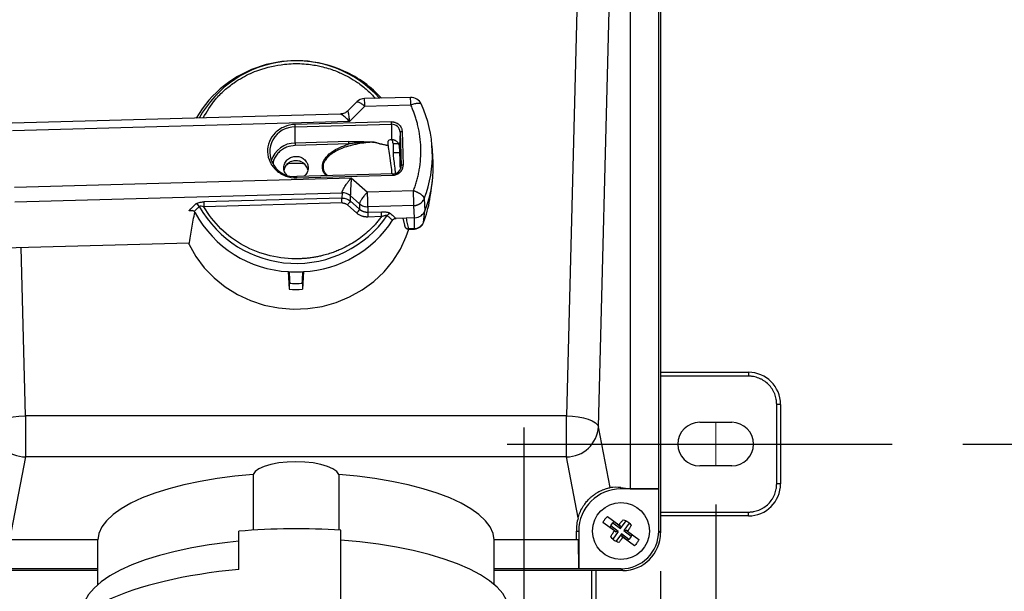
# Model space of a CAD drawing. Header units: inches. Extents: x 1.5 to 64.5, y 1.5 to 49.5.
# Tile 13 of 20: x 13.8 to 21.5, y 30.8 to 35.3. Entities that reach past the tile are written whole.
import ezdxf

# ---------------------------------------------------------------- set-up
doc = ezdxf.new("R2010")
doc.units = ezdxf.units.IN
doc.header["$LTSCALE"] = 6
doc.header["$MEASUREMENT"] = 0
doc.linetypes.add('CENTERX2', pattern=[0.8, 0.5, -0.1, 0.1, -0.1])
doc.layers.add('CENTER', color=40, linetype='CENTERX2')
doc.layers.add('DIMENSIONS', color=140, linetype='Continuous', lineweight=25)
doc.styles.add('SLDTEXTSTYLE0', font='TXT', dxfattribs={"width": 0.7})
doc.dimstyles.new('SLDDIMSTYLE0', dxfattribs={"dimtxt": 0.509766, "dimasz": 0.78, "dimexe": 0, "dimexo": 0.0625, "dimgap": 0.127441, "dimtad": 0, "dimtih": 1, "dimtoh": 1, "dimrnd": 1e-09, "dimzin": 12, "dimdsep": 46, "dimtxsty": 'SLDTEXTSTYLE0', "dimsah": 1, "dimcen": 0.09, "dimadec": 0, "dimazin": 3, "dimtfac": 1, "dimtofl": 0, "dimtmove": 0, "dimatfit": 3, "dimfxl": 0, "dimfrac": 2, "dimtolj": 1, "dimtzin": 12, "dimarcsym": 0})

# ---------------------------------------------------------------- blocks, each defined once
blk = doc.blocks.new('_D_2')
at = {"layer": 'DIMENSIONS'}
for p, q in [((11.4729, 31.5091), (11.4729, 30.6641)), ((19.2129, 31.5091), (19.2129, 21.6316)), ((11.4729, 30.3041), (11.4729, 29.6533)), ((11.4729, 29.2933), (11.4729, 21.6316)), ((11.4729, 22.3816), (13.9112, 22.3816)), ((14.6019, 22.3816), (14.4307, 22.3816)), ((14.4307, 22.3816), (14.4307, 21.5714)), ((16.5408, 22.3816), (16.712, 22.3816)), ((16.712, 22.3816), (16.712, 21.5714)), ((19.2129, 22.3816), (17.2315, 22.3816)), ((14.4307, 21.5714), (14.6019, 21.5714)), ((16.712, 21.5714), (16.5408, 21.5714))]:
    blk.add_line(p, q, dxfattribs=at)
for points in [[(11.4729, 22.3816), (12.2529, 22.2616), (12.2529, 22.5016)], [(19.2129, 22.3816), (18.4329, 22.5016), (18.4329, 22.2616)]]:
    blk.add_solid(points, dxfattribs=at)
at = {"layer": 'DIMENSIONS', "char_height": 0.5, "attachment_point": 1, "style": 'SLDTEXTSTYLE0'}
for s, insert in [('7.74', (14.8139, 23.1402)), ('196.6', (14.6019, 22.2159))]:
    blk.add_mtext(s, dxfattribs=dict(at, insert=insert))
blk = doc.blocks.new('_D_6')
at = {"layer": 'DIMENSIONS'}
for p, q in [((21.1379, 41.7291), (23.7834, 41.7291)), ((23.0334, 41.7291), (23.0334, 37.9732)), ((22.064, 37.0489), (21.8928, 37.0489)), ((21.8928, 37.0489), (21.8928, 36.2387)), ((24.0029, 37.0489), (24.1741, 37.0489)), ((24.1741, 37.0489), (24.1741, 36.2387)), ((21.8928, 36.2387), (22.064, 36.2387)), ((24.1741, 36.2387), (24.0029, 36.2387)), ((23.0334, 31.9791), (23.0334, 36.1246)), ((21.1379, 31.9791), (23.7834, 31.9791))]:
    blk.add_line(p, q, dxfattribs=at)
for points in [[(23.0334, 41.7291), (22.9134, 40.9491), (23.1534, 40.9491)], [(23.0334, 31.9791), (23.1534, 32.7591), (22.9134, 32.7591)]]:
    blk.add_solid(points, dxfattribs=at)
at = {"layer": 'DIMENSIONS', "char_height": 0.5, "attachment_point": 1, "style": 'SLDTEXTSTYLE0'}
for s, insert in [('9.75', (22.276, 37.8075)), ('247.7', (22.064, 36.8832))]:
    blk.add_mtext(s, dxfattribs=dict(at, insert=insert))
blk = doc.blocks.new('_D_8')
at = {"layer": 'DIMENSIONS'}
for p, q in [((11.9029, 30.9874), (11.9029, 30.6641)), ((18.7829, 30.9874), (18.7829, 23.8675)), ((11.9029, 30.3041), (11.9029, 29.9081)), ((11.9029, 29.5481), (11.9029, 23.8675)), ((11.9029, 24.6175), (13.9112, 24.6175)), ((14.6019, 24.6175), (14.4307, 24.6175)), ((14.4307, 24.6175), (14.4307, 23.8073)), ((16.5408, 24.6175), (16.712, 24.6175)), ((16.712, 24.6175), (16.712, 23.8073)), ((18.7829, 24.6175), (17.2315, 24.6175)), ((14.4307, 23.8073), (14.6019, 23.8073)), ((16.712, 23.8073), (16.5408, 23.8073))]:
    blk.add_line(p, q, dxfattribs=at)
for points in [[(11.9029, 24.6175), (12.6829, 24.4975), (12.6829, 24.7375)], [(18.7829, 24.6175), (18.0029, 24.7375), (18.0029, 24.4975)]]:
    blk.add_solid(points, dxfattribs=at)
at = {"layer": 'DIMENSIONS', "char_height": 0.5, "attachment_point": 1, "style": 'SLDTEXTSTYLE0'}
for s, insert in [('6.88', (14.8139, 25.3762)), ('174.8', (14.6019, 24.4519))]:
    blk.add_mtext(s, dxfattribs=dict(at, insert=insert))

msp = doc.modelspace()

# ---------------------------------------------------------------- linework, layer by layer
for p, q in [((18.7829, 42.4209), (18.7829, 31.2874)), ((18.3018, 42.1251), (18.0492, 32.1996)), ((18.7689, 31.63), (18.7689, 42.0783)), ((18.2986, 32.1141), (18.545, 41.7947)), ((18.545, 41.7947), (18.545, 31.6307)), ((15.942, 34.9671), (15.942, 34.9671)), ((15.942, 34.9671), (15.942, 34.9671)), ((16.8341, 34.6837), (16.476, 34.6738)), ((16.4149, 34.6476), (16.3452, 34.5781)), ((16.4785, 34.6147), (16.3592, 34.4959)), ((16.4785, 34.6147), (16.8366, 34.6245)), ((16.9173, 34.6305), (16.9193, 34.6278)), ((16.287, 34.5531), (13.7314, 34.4827)), ((16.3592, 34.4959), (13.7339, 34.4235)), ((16.6852, 34.4932), (15.9355, 34.4725)), ((15.9359, 34.4534), (16.6856, 34.474)), ((15.9361, 34.3277), (15.9359, 34.4534)), ((16.6856, 34.474), (16.6858, 34.3537)), ((16.7539, 34.4135), (16.7484, 34.3052)), ((16.7539, 34.4135), (16.7621, 34.1505)), ((16.7689, 34.419), (16.7771, 34.156)), ((16.3537, 34.3393), (15.9361, 34.3277)), ((16.3541, 34.3201), (15.9366, 34.3086)), ((16.7, 34.3234), (16.6981, 34.2528)), ((16.7, 34.3234), (16.7412, 34.3234)), ((17.0085, 34.2271), (17.0024, 34.3065)), ((16.6981, 34.2528), (16.7514, 34.2528)), ((16.7616, 34.1409), (16.7621, 34.1505)), ((16.6977, 34.0872), (15.9481, 34.0665)), ((15.9485, 34.0566), (16.6982, 34.0773)), ((16.7551, 34.141), (16.7554, 34.1229)), ((13.7476, 33.9843), (16.3729, 34.0567)), ((16.3729, 34.0567), (16.4994, 33.9446)), ((17.0025, 34.0103), (17.0043, 34.0242)), ((13.7503, 33.8698), (16.3011, 33.9401)), ((16.3011, 33.9401), (16.2999, 33.8986)), ((16.3654, 33.9171), (16.3643, 33.8756)), ((16.4377, 33.8532), (16.3654, 33.9171)), ((16.8575, 33.9545), (16.4994, 33.9446)), ((16.9862, 33.8923), (16.9902, 33.9232)), ((16.2999, 33.8986), (15.2243, 33.869)), ((16.3008, 33.8605), (15.2252, 33.8308)), ((16.4159, 33.7811), (16.3437, 33.8451)), ((16.3643, 33.8756), (16.4365, 33.8116)), ((16.4377, 33.8532), (16.4365, 33.8116)), ((16.8601, 33.84), (16.502, 33.8302)), ((16.865, 33.744), (16.8601, 33.84)), ((16.9421, 33.8959), (16.9469, 33.7994)), ((16.9853, 33.8857), (16.9862, 33.8923)), ((15.1342, 33.8005), (15.1084, 33.7998)), ((16.502, 33.8302), (16.5009, 33.7886)), ((16.5009, 33.7886), (16.608, 33.7916)), ((16.9355, 33.7082), (16.9469, 33.7994)), ((16.6089, 33.7534), (16.5018, 33.7505)), ((16.7997, 33.7422), (16.7219, 33.74)), ((16.7751, 33.7415), (16.7901, 33.6765)), ((16.865, 33.744), (16.7997, 33.7422)), ((16.8646, 33.6602), (16.865, 33.744)), ((16.7885, 33.6816), (16.7894, 33.6792)), ((16.8163, 33.6554), (16.8645, 33.6567)), ((16.8646, 33.6602), (16.8188, 33.6589)), ((13.6655, 33.5091), (15.1109, 33.549)), ((13.8347, 32.1996), (13.8013, 33.5129)), ((15.8902, 33.1868), (15.8841, 33.3244)), ((15.9999, 33.3244), (15.9938, 33.1868)), ((15.8902, 33.1868), (15.8902, 33.2339)), ((15.9938, 33.2339), (15.9938, 33.1868)), ((18.7829, 32.5391), (19.4679, 32.5391)), ((19.4679, 32.5391), (19.4679, 32.5091)), ((19.4679, 32.5091), (18.7829, 32.5091)), ((19.6879, 31.6691), (19.6879, 32.2891)), ((19.7179, 32.2891), (19.6879, 32.2891)), ((19.7179, 32.2891), (19.7179, 31.6691)), ((13.8347, 32.1996), (13.8347, 31.8792)), ((18.0492, 32.1996), (13.8347, 32.1996)), ((18.0492, 31.8792), (18.0492, 32.1996)), ((19.0879, 32.1491), (19.3379, 32.1491)), ((18.3898, 31.6396), (18.2986, 32.1141)), ((13.8347, 31.8792), (13.7105, 31.2327)), ((18.0492, 31.8792), (13.8347, 31.8792)), ((18.1405, 31.4043), (18.0492, 31.8792)), ((19.3379, 31.8091), (19.0879, 31.8091)), ((15.6081, 31.7416), (15.6081, 31.308)), ((16.2759, 31.7416), (16.2759, 31.308)), ((18.4746, 31.6395), (18.545, 31.6307)), ((18.4746, 31.63), (18.4746, 31.6395)), ((18.7689, 31.63), (18.4746, 31.63)), ((18.545, 31.6307), (18.7689, 31.63)), ((18.7689, 31.3015), (18.7689, 31.63)), ((19.7179, 31.6691), (19.6879, 31.6691)), ((18.37, 31.4153), (18.4585, 31.3501)), ((18.7829, 31.4491), (19.4679, 31.4491)), ((19.4679, 31.4191), (18.7829, 31.4191)), ((19.4679, 31.4191), (19.4679, 31.4491)), ((16.292, 30.7485), (16.292, 31.307)), ((18.4229, 31.3018), (18.3344, 31.367)), ((18.4353, 31.295), (18.3891, 31.329)), ((18.4536, 31.2978), (18.3943, 31.3415)), ((18.4121, 31.3657), (18.4714, 31.3219)), ((18.4225, 31.3743), (18.4686, 31.3403)), ((18.4698, 31.3418), (18.4585, 31.3501)), ((18.4686, 31.3403), (18.4698, 31.3418)), ((18.4714, 31.3219), (18.4686, 31.3403)), ((18.4714, 31.3219), (18.5152, 31.3813)), ((18.5393, 31.3635), (18.4956, 31.3041)), ((18.4956, 31.3041), (18.5139, 31.3069)), ((18.515, 31.3084), (18.5139, 31.3069)), ((18.5139, 31.3069), (18.5601, 31.2728)), ((18.5263, 31.3001), (18.515, 31.3084)), ((14.3966, 31.2326), (13.7165, 31.2326)), ((14.3965, 31.2326), (14.3965, 30.8824)), ((15.497, 31.0007), (15.497, 31.3)), ((18.129, 31.2326), (17.4874, 31.2326)), ((17.4875, 30.8824), (17.4875, 31.2326)), ((18.129, 31.2326), (18.1273, 31.3009)), ((18.1273, 31.3009), (18.1455, 31.3009)), ((18.1448, 31.2326), (18.129, 31.2326)), ((18.1455, 31.0066), (18.1448, 31.2326)), ((18.1455, 31.3009), (18.1455, 31.0066)), ((18.4536, 31.2978), (18.4099, 31.2384)), ((18.4342, 31.2935), (18.4229, 31.3018)), ((18.4778, 31.28), (18.434, 31.2206)), ((18.4353, 31.295), (18.4342, 31.2935)), ((18.4536, 31.2978), (18.4353, 31.295)), ((18.4778, 31.28), (18.4805, 31.2616)), ((18.5371, 31.2362), (18.4778, 31.28)), ((18.4805, 31.2616), (18.4794, 31.2601)), ((18.4794, 31.2601), (18.4907, 31.2518)), ((18.5267, 31.2276), (18.4805, 31.2616)), ((18.5792, 31.1866), (18.4907, 31.2518)), ((18.4956, 31.3041), (18.5549, 31.2604)), ((18.5263, 31.3001), (18.6148, 31.2349)), ((18.7829, 31.2874), (18.7689, 31.3015)), ((14.3965, 31.0066), (12.5404, 31.0066)), ((18.1455, 31.0066), (17.4875, 31.0066)), ((18.4741, 31.0066), (18.1455, 31.0066)), ((18.4881, 30.9926), (18.4741, 31.0066)), ((14.3965, 30.9926), (12.1978, 30.9926)), ((18.4881, 30.9926), (17.4875, 30.9926)), ((18.2479, 30.2291), (18.2479, 30.9926)), ((18.2779, 30.9926), (18.2779, 30.2291))]:
    msp.add_line(p, q)
at = {"color": 7, "linetype": 'CENTERX2', "lineweight": 18}
msp.add_line((19.2129, 31.8091), (19.2129, 32.1491), dxfattribs=at)
at = {"flags": 128}
for points in [[(16.7539, 34.4135), (16.7542, 34.4145), (16.7551, 34.4155), (16.7565, 34.4164), (16.7584, 34.4172), (16.7606, 34.4179), (16.7632, 34.4184), (16.766, 34.4188), (16.7689, 34.419)], [(16.7771, 34.156), (16.7742, 34.1558), (16.7714, 34.1554), (16.7689, 34.1549), (16.7666, 34.1542), (16.7647, 34.1534), (16.7633, 34.1525), (16.7624, 34.1515), (16.7621, 34.1505)], [(15.948, 34.0657), (15.948, 34.0664), (15.9481, 34.0665)], [(15.1087, 33.5366), (15.1621, 33.4421), (15.2276, 33.3545), (15.3042, 33.2753), (15.3906, 33.2056), (15.4856, 33.1466), (15.5876, 33.0991), (15.6951, 33.0638), (15.8065, 33.0414), (15.9199, 33.0322), (16.0337, 33.0363), (16.1461, 33.0536), (16.2553, 33.0839), (16.3597, 33.1268), (16.4576, 33.1814), (16.5475, 33.2471), (16.628, 33.3228), (16.6979, 33.4073), (16.7561, 33.4993), (16.8017, 33.5973), (16.8216, 33.6551)], [(16.8645, 33.6567), (16.8646, 33.6572), (16.8646, 33.6602)], [(13.5854, 32.1141), (13.5926, 32.1299), (13.6081, 32.1451), (13.6314, 32.1593), (13.6615, 32.1719), (13.6976, 32.1825), (13.7384, 32.1909), (13.7824, 32.1966), (13.8282, 32.1995)], [(18.0492, 32.1996), (18.096, 32.1971), (18.1411, 32.1916), (18.1829, 32.1834), (18.2201, 32.1727), (18.2512, 32.16), (18.2751, 32.1456), (18.2911, 32.1302), (18.2986, 32.1141)], [(16.2759, 31.7416), (16.2598, 31.7645), (16.2303, 31.7859), (16.1887, 31.8048), (16.1367, 31.8204), (16.0766, 31.832), (16.0107, 31.8391), (15.942, 31.8416), (15.8732, 31.8391), (15.8074, 31.832), (15.7472, 31.8204), (15.6952, 31.8048), (15.6536, 31.7859), (15.6242, 31.7645), (15.6081, 31.7416)], [(15.6081, 31.7416), (15.4654, 31.7283), (15.3272, 31.7104), (15.1945, 31.6881), (15.0687, 31.6616), (14.9509, 31.631), (14.8421, 31.5968), (14.7434, 31.5592), (14.6557, 31.5185), (14.5797, 31.4751), (14.5162, 31.4295), (14.4657, 31.3819), (14.4288, 31.333), (14.4057, 31.283), (14.3966, 31.2326)], [(17.4874, 31.2326), (17.4783, 31.283), (17.4552, 31.333), (17.4182, 31.3819), (17.3678, 31.4295), (17.3043, 31.4751), (17.2283, 31.5185), (17.1406, 31.5592), (17.0419, 31.5968), (16.9331, 31.631), (16.8153, 31.6616), (16.6895, 31.6881), (16.5568, 31.7104), (16.4185, 31.7283), (16.2759, 31.7416)], [(17.6034, 30.6739), (17.6002, 30.709), (17.5836, 30.7613), (17.553, 30.8128), (17.5085, 30.8632), (17.4506, 30.912), (17.3797, 30.9587), (17.2966, 31.0029), (17.2018, 31.0444), (17.0962, 31.0826), (16.9807, 31.1174), (16.8563, 31.1483), (16.7241, 31.1752), (16.5852, 31.1978), (16.4407, 31.2159), (16.292, 31.2294)], [(15.497, 31.2214), (15.4082, 31.212), (15.2663, 31.193), (15.1301, 31.1697), (15.0007, 31.1421), (14.8792, 31.1107), (14.7667, 31.0755), (14.6641, 31.037), (14.5722, 30.9955), (14.4918, 30.9512), (14.4236, 30.9046), (14.3682, 30.856), (14.3261, 30.806), (14.2975, 30.7548), (14.2827, 30.7029), (14.2806, 30.6739)]]:
    msp.add_lwpolyline(points, dxfattribs=at)
msp.add_circle((18.4746, 31.3009), 0.2224)
for centre, radius, start, end in [((15.9422, 34.0701), 0.8995, 65.1669, 149.82732), ((15.944, 34.1054), 0.864, 41.41905, 151.1151), ((15.9663, 34.094), 0.8677, 42.25224, 65.94514), ((16.8366, 34.5937), 0.09, 24.3617, 91.57921), ((15.923, 34.6159), 0.9136, 0.54204, 4.25751), ((16.4785, 34.5839), 0.09, 91.57921, 134.83375), ((15.1333, 34.5879), 1.3454, 1.13838, 3.66116), ((16.0611, 34.2347), 0.9439, 338.96358, 24.613), ((15.9323, 34.2592), 0.1942, 88.92573, 274.65086), ((15.0266, 34.442), 0.9094, 0.7145, 1.91995), ((15.7763, 34.4627), 0.9094, 0.7145, 1.91995), ((16.6893, 34.4094), 0.0647, 3.65014, 93.25992), ((15.9369, 34.1307), 0.1971, 90.24051, 162.35407), ((16.8455, 34.3391), 0.9094, 180.7145, 181.91995), ((16.6876, 34.2895), 0.0644, 86.80841, 87.05496), ((16.024, 34.1431), 0.6996, 14.93644, 17.52971), ((15.942, 33.8131), 0.3559, 78.25274, 101.77013), ((16.6979, 34.1505), 0.0642, 269.81448, 359.98453), ((16.5473, 34.0759), 0.1508, 0.52436, 4.27518), ((15.7255, 34.0522), 0.223, 1.13164, 3.66791), ((16.0581, 34.146), 0.954, 338.69573, 355.13783), ((10.9957, 33.7605), 5.5068, 0.7245, 1.91598), ((11.3538, 33.7704), 5.5068, 0.7245, 1.91598), ((16.0535, 34.0518), 0.9465, 338.71195, 349.89377), ((15.9279, 34.2008), 0.8774, 208.40088, 267.13842), ((15.943, 34.2515), 0.8626, 209.02092, 325.39724), ((15.9538, 34.2065), 0.8833, 272.99084, 327.00509), ((16.8638, 33.7378), 0.0776, 270.66069, 337.58026), ((15.942, 34.2536), 0.931, 266.43344, 273.56656), ((15.942, 34.1303), 0.8979, 266.69168, 273.30832), ((15.942, 34.1365), 0.9511, 266.87703, 273.12297), ((19.4679, 32.2891), 0.25, 0, 90), ((19.0879, 31.9791), 0.17, 90, 270), ((19.3379, 31.9791), 0.17, 270, 90), ((13.8344, 32.1287), 0.2495, 183.34722, 270.07494), ((18.0495, 32.1287), 0.2495, 269.92506, 356.65278), ((18.4746, 31.3009), 0.3291, 90, 180), ((19.4679, 31.6691), 0.25, 270, 0), ((15.9424, 25.879), 5.4393, 86.31461, 94.69695)]:
    msp.add_arc(centre, radius, start, end)
for centre, major_axis, ratio, start_param, end_param in [((15.9293, 39.129), (-0.0246, 17.8279), 0.04216, 4.438538, 4.440513), ((15.4404, 42.8386), (-1.0024, 19.6756), 0.002111, 2.075412, 2.080673), ((16.4436, 42.8386), (1.0024, 19.6756), 0.002111, 4.202512, 4.207773), ((18.4317, 31.3009), (0.3439, 0), 0.992182, 1.44567, 1.692918), ((18.4746, 31.3093), (0, 0.3475), 0.999713, 1.293788, 1.594775), ((18.4737, 31.3018), (-0.2089, 0.2089), 0.998783, 2.356803, 3.926382), ((18.4878, 31.2878), (-0.2089, 0.2089), 0.998783, 2.356803, 3.926382), ((15.942, 30.3279), (1.8839, 0), 0.367529, 1.809281, 3.141593)]:
    msp.add_ellipse(centre, major_axis=major_axis, ratio=ratio, start_param=start_param, end_param=end_param)
for points, knots in [([(15.2193, 34.5237), (15.2481, 34.5733), (15.2938, 34.6516), (15.3821, 34.7388), (15.454, 34.7957), (15.523, 34.839), (15.5874, 34.8716), (15.6935, 34.9155), (15.7845, 34.9311), (15.8526, 34.9427)], [0, 0, 0, 0, 0.222091, 0.351055, 0.472949, 0.570829, 0.65852, 0.744422, 1, 1, 1, 1]), ([(15.8526, 34.9427), (15.8752, 34.9445), (15.9203, 34.9482), (15.9883, 34.947), (16.0506, 34.9412), (16.1046, 34.9323), (16.1554, 34.9211), (16.2056, 34.9066), (16.2447, 34.8925), (16.2653, 34.8842), (16.27, 34.8822), (16.2709, 34.8818), (16.2713, 34.8816), (16.2715, 34.8815), (16.2716, 34.8815), (16.2717, 34.8815), (16.2717, 34.8815), (16.2717, 34.8815), (16.2719, 34.8814), (16.2732, 34.8808), (16.2797, 34.8781), (16.3082, 34.8657), (16.3576, 34.8409), (16.4274, 34.7973), (16.4977, 34.7439), (16.5396, 34.6981), (16.5597, 34.6761)], [0, 0, 0, 0, 0.085517, 0.171072, 0.256627, 0.321798, 0.378187, 0.45378, 0.519913, 0.536449, 0.538516, 0.53955, 0.540066, 0.540325, 0.540454, 0.540519, 0.540527, 0.540531, 0.540533, 0.541246, 0.545946, 0.567577, 0.659727, 0.75738, 0.883979, 1, 1, 1, 1]), ([(16.4161, 34.6465), (16.4167, 34.6476), (16.4187, 34.6514), (16.432, 34.6476), (16.4531, 34.6358), (16.47, 34.6217), (16.4785, 34.6147)], [0, 0, 0, 0, 0.126307, 0.417538, 0.708769, 1, 1, 1, 1]), ([(16.8366, 34.6245), (16.8472, 34.6284), (16.8685, 34.636), (16.892, 34.6395), (16.9056, 34.6389), (16.9146, 34.6364), (16.9163, 34.6327), (16.9173, 34.6305)], [0, 0, 0, 0, 0.2698906, 0.5397811, 0.6954506, 0.8213799, 1, 1, 1, 1]), ([(16.8575, 33.9545), (16.8597, 33.9605), (16.8642, 33.9723), (16.8704, 33.9903), (16.8763, 34.0084), (16.8817, 34.0266), (16.8867, 34.0448), (16.8913, 34.0632), (16.8956, 34.0817), (16.8994, 34.1003), (16.9069, 34.1411), (16.9145, 34.2048), (16.9162, 34.2914), (16.9091, 34.3778), (16.8966, 34.4459), (16.8837, 34.496), (16.8739, 34.5288), (16.8628, 34.5611), (16.8505, 34.5931), (16.8412, 34.614), (16.8366, 34.6245)], [0, 0, 0, 0, 0.027586, 0.055132, 0.08265, 0.110151, 0.137648, 0.165153, 0.192676, 0.22023, 0.247827, 0.373887, 0.500005, 0.626065, 0.752182, 0.801805, 0.85133, 0.900825, 0.950358, 1, 1, 1, 1]), ([(16.3457, 34.5785), (16.3376, 34.5718), (16.3204, 34.5576), (16.2979, 34.5546), (16.2861, 34.5529)], [0, 0, 0, 0, 0.472217, 1, 1, 1, 1]), ([(16.3592, 34.4959), (16.3498, 34.5056), (16.3307, 34.5251), (16.3088, 34.543), (16.2953, 34.5509), (16.2892, 34.5534), (16.2873, 34.5529), (16.287, 34.5528)], [0, 0, 0, 0, 0.327459, 0.661541, 0.821027, 0.965736, 1, 1, 1, 1]), ([(16.3454, 34.578), (16.3456, 34.578), (16.346, 34.578), (16.3473, 34.5729), (16.3493, 34.563), (16.3519, 34.5476), (16.3553, 34.5252), (16.3578, 34.5066), (16.3592, 34.4959)], [0, 0, 0, 0, 0.102058, 0.236861, 0.383349, 0.564449, 0.748912, 1, 1, 1, 1]), ([(15.9355, 34.4725), (15.9065, 34.4717), (15.8777, 34.4655), (15.8249, 34.4432), (15.8008, 34.4271), (15.761, 34.3875), (15.7454, 34.364), (15.7248, 34.3131), (15.7199, 34.2857), (15.7216, 34.2312), (15.7282, 34.2042), (15.7519, 34.1545), (15.769, 34.1319), (15.8112, 34.0945), (15.8362, 34.0798), (15.8904, 34.0604), (15.9195, 34.0558), (15.9485, 34.0566)], [0, 0, 0, 0, 0.125, 0.125, 0.25, 0.25, 0.375, 0.375, 0.5, 0.5, 0.625, 0.625, 0.75, 0.75, 0.875, 0.875, 1, 1, 1, 1]), ([(16.6852, 34.4932), (16.6869, 34.4932), (16.6903, 34.4932), (16.6954, 34.4929), (16.7005, 34.4923), (16.7055, 34.4914), (16.7104, 34.4902), (16.7189, 34.4876), (16.7305, 34.4823), (16.7438, 34.4728), (16.7547, 34.4609), (16.7618, 34.4489), (16.766, 34.438), (16.7682, 34.4286), (16.7687, 34.4222), (16.7689, 34.419)], [0, 0, 0, 0, 0.040258, 0.080214, 0.120026, 0.159855, 0.199859, 0.240198, 0.369973, 0.500056, 0.629819, 0.759914, 0.840081, 0.919681, 1, 1, 1, 1]), ([(15.9366, 34.3086), (15.9133, 34.3056), (15.8776, 34.3011), (15.8352, 34.2782), (15.8061, 34.2549), (15.7835, 34.2263), (15.7666, 34.1974), (15.7644, 34.1769), (15.7634, 34.1683)], [0, 0, 0, 0, 0.279768, 0.430372, 0.5841721, 0.7379721, 0.8885761, 1, 1, 1, 1]), ([(16.1789, 34.0729), (16.1733, 34.0782), (16.1609, 34.09), (16.1514, 34.1141), (16.1466, 34.1402), (16.1495, 34.1667), (16.1638, 34.2036), (16.2027, 34.2478), (16.2704, 34.2907), (16.3251, 34.3099), (16.3541, 34.3201)], [0, 0, 0, 0, 0.062463, 0.138568, 0.21138, 0.284089, 0.360299, 0.538766, 0.755338, 1, 1, 1, 1]), ([(16.5503, 34.3342), (16.5068, 34.3325), (16.4637, 34.3278), (16.3825, 34.3127), (16.3444, 34.3023), (16.2768, 34.277), (16.2473, 34.2621), (16.1998, 34.229), (16.1817, 34.2109), (16.1702, 34.1921)], [0, 0, 0, 0, 0.25, 0.25, 0.5, 0.5, 0.75, 0.75, 1, 1, 1, 1]), ([(16.3537, 34.3393), (16.3727, 34.3398), (16.4107, 34.3399), (16.4531, 34.3389), (16.4812, 34.338), (16.5, 34.3373), (16.5187, 34.3366), (16.5349, 34.3358), (16.543, 34.3353), (16.5476, 34.3349), (16.5498, 34.3347), (16.5507, 34.3344)], [0, 0, 0, 0, 0.1449443, 0.2898886, 0.3261247, 0.3623607, 0.4348329, 0.4710689, 0.489187, 0.498246, 0.507305, 0.507305, 0.507305, 0.507305]), ([(16.5503, 34.3342), (16.5494, 34.3344), (16.5471, 34.3344), (16.5425, 34.3345), (16.5343, 34.3345), (16.5178, 34.3342), (16.4988, 34.3336), (16.4799, 34.3328), (16.4516, 34.3312), (16.4093, 34.3278), (16.3723, 34.323), (16.3541, 34.3201)], [0, 0, 0, 0, 0.009059, 0.018118, 0.0362361, 0.0724721, 0.1449443, 0.1811804, 0.2174164, 0.3623607, 0.507305, 0.507305, 0.507305, 0.507305]), ([(16.6596, 34.3077), (16.6381, 34.3124), (16.6008, 34.3208), (16.5642, 34.3297), (16.5503, 34.3342)], [0, 0, 0, 0, 0.1983857, 0.347175, 0.347175, 0.347175, 0.347175]), ([(16.5507, 34.3344), (16.5648, 34.33), (16.6013, 34.3214), (16.6384, 34.3132), (16.6595, 34.3086)], [0, 0, 0, 0, 0.1487893, 0.3440389, 0.3440389, 0.3440389, 0.3440389]), ([(16.6596, 34.3077), (16.6616, 34.2893), (16.6654, 34.2542), (16.6777, 34.179), (16.6857, 34.12), (16.6874, 34.0923), (16.6878, 34.0863)], [0, 0, 0, 0, 0.364205, 0.697703, 0.934718, 1, 1, 1, 1]), ([(16.6858, 34.3537), (16.6787, 34.3531), (16.6722, 34.3517), (16.6626, 34.3476), (16.6599, 34.3451), (16.6599, 34.3425)], [0, 0, 0, 0, 0.5, 0.5, 1, 1, 1, 1]), ([(16.7412, 34.3234), (16.7404, 34.3248), (16.7387, 34.3276), (16.7358, 34.3315), (16.7319, 34.3359), (16.7269, 34.3405), (16.7205, 34.3449), (16.7136, 34.3486), (16.7063, 34.3513), (16.6988, 34.3531), (16.6937, 34.3536), (16.6911, 34.3538)], [0, 0, 0, 0, 0.081981, 0.163741, 0.245865, 0.372793, 0.500044, 0.626972, 0.754224, 0.877032, 1, 1, 1, 1]), ([(16.7484, 34.3052), (16.7483, 34.3059), (16.7481, 34.3074), (16.7475, 34.3096), (16.7466, 34.3117), (16.7458, 34.313), (16.7454, 34.3137)], [0, 0, 0, 0, 0.243753, 0.491657, 0.743733, 1, 1, 1, 1]), ([(16.7551, 34.141), (16.755, 34.144), (16.7549, 34.1498), (16.7547, 34.1584), (16.7545, 34.167), (16.7542, 34.1755), (16.754, 34.1838), (16.7536, 34.1979), (16.753, 34.2172), (16.7521, 34.2402), (16.7512, 34.261), (16.7503, 34.277), (16.7496, 34.289), (16.749, 34.298), (16.7486, 34.3028), (16.7484, 34.3052)], [0, 0, 0, 0, 0.0406351, 0.0810034, 0.121201, 0.1613252, 0.2014736, 0.241744, 0.3663565, 0.4916411, 0.6180321, 0.7462595, 0.8299601, 0.9143157, 1, 1, 1, 1]), ([(15.8706, 34.0782), (15.8657, 34.0835), (15.8525, 34.0975), (15.8451, 34.1283), (15.8494, 34.1635), (15.8684, 34.1944), (15.8983, 34.2171), (15.9229, 34.2215), (15.9352, 34.2236)], [0, 0, 0, 0, 0.106514, 0.285211, 0.463909, 0.642606, 0.821303, 1, 1, 1, 1]), ([(15.9352, 34.2236), (15.9477, 34.2231), (15.9727, 34.2221), (16.0058, 34.2036), (16.0291, 34.1757), (16.0393, 34.141), (16.0341, 34.1061), (16.0205, 34.0799), (16.0065, 34.0706), (16.0026, 34.068)], [0, 0, 0, 0, 0.1567242, 0.3134485, 0.4701727, 0.6268969, 0.7836212, 0.9403454, 1, 1, 1, 1]), ([(16.6981, 34.2528), (16.6985, 34.2437), (16.6992, 34.2255), (16.7058, 34.1766), (16.7125, 34.1294), (16.7149, 34.099), (16.7156, 34.09)], [0, 0, 0, 0, 0.290021, 0.579843, 0.874894, 1, 1, 1, 1]), ([(17.0086, 34.0652), (17.0095, 34.0857), (17.0113, 34.1263), (17.0113, 34.1835), (17.0091, 34.214), (17.0081, 34.2271)], [0, 0, 0, 0, 0.367421, 0.727267, 1, 1, 1, 1]), ([(15.9352, 34.1894), (15.9229, 34.1873), (15.8982, 34.183), (15.869, 34.1601), (15.8521, 34.1366), (15.8507, 34.1212), (15.8504, 34.1175)], [0, 0, 0, 0, 0.301084, 0.602168, 0.903251, 1, 1, 1, 1]), ([(16.0336, 34.1175), (16.0319, 34.1253), (16.0277, 34.1447), (16.0055, 34.1694), (15.9728, 34.1879), (15.9477, 34.1889), (15.9352, 34.1894)], [0, 0, 0, 0, 0.184794, 0.45653, 0.728265, 1, 1, 1, 1]), ([(16.1867, 34.0731), (16.1774, 34.0842), (16.1633, 34.1011), (16.1556, 34.1288), (16.1548, 34.1504), (16.1595, 34.172), (16.1666, 34.1853), (16.1702, 34.1921)], [0, 0, 0, 0, 0.323332, 0.490684, 0.654635, 0.822208, 1, 1, 1, 1]), ([(16.6982, 34.0773), (16.6993, 34.0773), (16.7104, 34.0778), (16.7268, 34.0819), (16.7423, 34.0906), (16.7506, 34.0971), (16.7587, 34.1048), (16.7658, 34.1139), (16.771, 34.1243), (16.774, 34.1321), (16.776, 34.14), (16.7771, 34.148), (16.7771, 34.1533), (16.7771, 34.156)], [0, 0, 0, 0, 0.026791, 0.260973, 0.38721, 0.450242, 0.514012, 0.658239, 0.730421, 0.799964, 0.866643, 0.933323, 1, 1, 1, 1]), ([(16.3011, 33.9401), (16.3011, 33.9407), (16.3012, 33.9419), (16.3017, 33.944), (16.3022, 33.9464), (16.303, 33.9489), (16.304, 33.9517), (16.3052, 33.9547), (16.3079, 33.9609), (16.3133, 33.9716), (16.3225, 33.9873), (16.3339, 34.0048), (16.3444, 34.0199), (16.3541, 34.0329), (16.3628, 34.0442), (16.3693, 34.0523), (16.3729, 34.0567)], [0, 0, 0, 0, 0.029393, 0.058983, 0.088825, 0.118972, 0.149477, 0.18039, 0.211758, 0.329576, 0.459456, 0.586071, 0.732537, 0.801339, 0.890494, 1, 1, 1, 1]), ([(16.3729, 34.0567), (16.3728, 34.0543), (16.3725, 34.0498), (16.372, 34.0432), (16.3716, 34.0372), (16.3713, 34.0317), (16.371, 34.0268), (16.3705, 34.0193), (16.3699, 34.0092), (16.3691, 33.9962), (16.3684, 33.9837), (16.3675, 33.9686), (16.3667, 33.9524), (16.3661, 33.939), (16.3658, 33.9304), (16.3656, 33.925), (16.3655, 33.9205), (16.3655, 33.9182), (16.3654, 33.9171)], [0, 0, 0, 0, 0.046713, 0.089425, 0.128137, 0.16285, 0.193562, 0.220276, 0.30548, 0.381932, 0.464031, 0.540739, 0.67168, 0.788398, 0.843607, 0.897102, 0.94914, 1, 1, 1, 1]), ([(16.9902, 33.9232), (16.9911, 33.9297), (16.993, 33.9433), (16.9976, 33.9738), (17.001, 33.9995), (17.0024, 34.0103)], [0, 0, 0, 0, 0.339218, 0.723076, 1, 1, 1, 1]), ([(16.4994, 33.9446), (16.4981, 33.9434), (16.4958, 33.9411), (16.4926, 33.9377), (16.4899, 33.9348), (16.4862, 33.9308), (16.4816, 33.9257), (16.4739, 33.9166), (16.4652, 33.9056), (16.4564, 33.8933), (16.4497, 33.8829), (16.445, 33.8745), (16.4417, 33.8677), (16.4395, 33.8621), (16.4381, 33.8571), (16.4378, 33.8545), (16.4377, 33.8532)], [0, 0, 0, 0, 0.03914, 0.073036, 0.101684, 0.12509, 0.19131, 0.250143, 0.383465, 0.499956, 0.603506, 0.699921, 0.776117, 0.84996, 0.925401, 1, 1, 1, 1]), ([(16.9421, 33.8959), (16.9421, 33.8965), (16.9419, 33.8978), (16.9413, 33.8998), (16.9403, 33.9023), (16.9385, 33.9055), (16.9358, 33.909), (16.9325, 33.9127), (16.9268, 33.9182), (16.9179, 33.9251), (16.9046, 33.9336), (16.8927, 33.94), (16.8819, 33.945), (16.8744, 33.9482), (16.8661, 33.9515), (16.8607, 33.9534), (16.8575, 33.9545)], [0, 0, 0, 0, 0.038375, 0.076894, 0.116862, 0.176545, 0.240476, 0.295367, 0.355955, 0.50005, 0.61294, 0.749876, 0.808312, 0.87494, 0.926881, 1, 1, 1, 1]), ([(15.1887, 33.833), (15.1861, 33.839), (15.1781, 33.8483), (15.1672, 33.8523), (15.1625, 33.8528)], [0, 0, 0, 0, 0.571429, 1, 1, 1, 1]), ([(15.2243, 33.869), (15.2243, 33.8665), (15.2245, 33.8559), (15.2249, 33.8391), (15.2252, 33.8308)], [0, 0, 0, 0, 0.428571, 1, 1, 1, 1]), ([(16.3008, 33.8605), (16.3006, 33.8687), (16.3001, 33.8856), (16.3, 33.8962), (16.2999, 33.8986)], [0, 0, 0, 0, 0.571429, 1, 1, 1, 1]), ([(16.3008, 33.8605), (16.3018, 33.8605), (16.3058, 33.8605), (16.3114, 33.86), (16.3181, 33.8587), (16.3243, 33.8568), (16.3311, 33.8539), (16.3378, 33.85), (16.3418, 33.8468), (16.3437, 33.8451)], [0, 0, 0, 0, 0.063897, 0.250111, 0.357749, 0.500046, 0.666788, 0.833423, 1, 1, 1, 1]), ([(16.3643, 33.8756), (16.3642, 33.8732), (16.3603, 33.8641), (16.3498, 33.8512), (16.3437, 33.8451)], [0, 0, 0, 0, 0.428571, 1, 1, 1, 1]), ([(16.4377, 33.8532), (16.4462, 33.8456), (16.4564, 33.8396), (16.4784, 33.8318), (16.4902, 33.8299), (16.502, 33.8302)], [0, 0, 0, 0, 0.5, 0.5, 1, 1, 1, 1]), ([(16.8601, 33.84), (16.8622, 33.8401), (16.8662, 33.8403), (16.8719, 33.8411), (16.8774, 33.8421), (16.8824, 33.8434), (16.8871, 33.8448), (16.8915, 33.8464), (16.8954, 33.848), (16.899, 33.8497), (16.9023, 33.8514), (16.9053, 33.8531), (16.9079, 33.8547), (16.9144, 33.859), (16.9234, 33.8664), (16.9326, 33.8775), (16.9385, 33.8873), (16.9411, 33.8933), (16.9421, 33.8959)], [0, 0, 0, 0, 0.056972, 0.111166, 0.162581, 0.211218, 0.257076, 0.300154, 0.340454, 0.377975, 0.412716, 0.444678, 0.473861, 0.500264, 0.667204, 0.806166, 0.917108, 1, 1, 1, 1]), ([(15.1084, 33.7998), (15.1101, 33.8002), (15.1132, 33.801), (15.1175, 33.8017), (15.1212, 33.8021), (15.1234, 33.8022), (15.1244, 33.8023)], [0, 0, 0, 0, 0.312211, 0.582921, 0.812173, 1, 1, 1, 1]), ([(15.1087, 33.5366), (15.1161, 33.5792), (15.1308, 33.6635), (15.1455, 33.7478), (15.1528, 33.7894)], [0, 0, 0, 0, 0.506424, 1, 1, 1, 1]), ([(15.1244, 33.8023), (15.1291, 33.8024), (15.1336, 33.802), (15.1421, 33.7995), (15.1462, 33.7974), (15.1492, 33.7938)], [0, 0, 0, 0, 0.5, 0.5, 1, 1, 1, 1]), ([(15.1887, 33.833), (15.1822, 33.8266), (15.169, 33.8135), (15.1559, 33.8004), (15.1492, 33.7938)], [0, 0, 0, 0, 0.494242, 1, 1, 1, 1]), ([(15.9657, 33.4248), (15.8905, 33.4227), (15.8149, 33.4305), (15.669, 33.4655), (15.5987, 33.4926), (15.4686, 33.5639), (15.4089, 33.6081), (15.3047, 33.7103), (15.2603, 33.7682), (15.2252, 33.8308)], [0, 0, 0, 0, 0.25, 0.25, 0.5, 0.5, 0.75, 0.75, 1, 1, 1, 1]), ([(16.4159, 33.7811), (16.4205, 33.7857), (16.4311, 33.7981), (16.4364, 33.8085), (16.4365, 33.8116)], [0, 0, 0, 0, 0.428571, 1, 1, 1, 1]), ([(16.5018, 33.7505), (16.4995, 33.7505), (16.495, 33.7504), (16.4883, 33.7508), (16.4816, 33.7514), (16.475, 33.7525), (16.4685, 33.7539), (16.462, 33.7556), (16.454, 33.7583), (16.4447, 33.7621), (16.4344, 33.7675), (16.4247, 33.7738), (16.4189, 33.7787), (16.4159, 33.7811)], [0, 0, 0, 0, 0.071952, 0.143355, 0.214434, 0.285417, 0.356531, 0.428005, 0.500062, 0.625572, 0.749916, 0.874318, 1, 1, 1, 1]), ([(16.4365, 33.8116), (16.438, 33.8104), (16.4409, 33.8079), (16.4455, 33.8045), (16.4504, 33.8014), (16.4555, 33.7987), (16.4608, 33.7962), (16.4662, 33.794), (16.4718, 33.7923), (16.4775, 33.7908), (16.4833, 33.7897), (16.4891, 33.789), (16.495, 33.7886), (16.4989, 33.7886), (16.5009, 33.7886)], [0, 0, 0, 0, 0.083338, 0.166673, 0.250007, 0.333338, 0.416669, 0.5, 0.583331, 0.666662, 0.749993, 0.833327, 0.916662, 1, 1, 1, 1]), ([(16.5009, 33.7886), (16.5009, 33.7854), (16.5011, 33.773), (16.5016, 33.7567), (16.5018, 33.7505)], [0, 0, 0, 0, 0.571429, 1, 1, 1, 1]), ([(16.608, 33.7916), (16.6098, 33.7916), (16.6133, 33.7917), (16.6185, 33.7917), (16.6236, 33.7916), (16.6304, 33.7912), (16.6387, 33.7905), (16.6482, 33.7892), (16.657, 33.7874), (16.664, 33.7853), (16.6693, 33.7832), (16.6732, 33.7812), (16.6752, 33.7797), (16.6761, 33.779)], [0, 0, 0, 0, 0.063241, 0.125841, 0.188011, 0.249965, 0.376197, 0.49964, 0.626047, 0.750405, 0.83595, 0.918724, 1, 1, 1, 1]), ([(16.6089, 33.7534), (16.6087, 33.7617), (16.6082, 33.7786), (16.6081, 33.7892), (16.608, 33.7916)], [0, 0, 0, 0, 0.571429, 1, 1, 1, 1]), ([(16.6531, 33.7616), (16.6526, 33.7618), (16.6517, 33.7621), (16.6499, 33.7623), (16.6478, 33.7624), (16.6454, 33.7624), (16.6424, 33.7621), (16.6391, 33.7617), (16.6342, 33.7609), (16.6276, 33.7593), (16.6188, 33.7569), (16.6124, 33.7546), (16.6089, 33.7534)], [0, 0, 0, 0, 0.052483, 0.108032, 0.167005, 0.22969, 0.296321, 0.376131, 0.461299, 0.612453, 0.792045, 1, 1, 1, 1]), ([(16.6946, 33.7255), (16.6876, 33.7316), (16.6739, 33.7436), (16.66, 33.7557), (16.6531, 33.7616)], [0, 0, 0, 0, 0.506235, 1, 1, 1, 1]), ([(16.6761, 33.779), (16.6837, 33.7726), (16.699, 33.7596), (16.7142, 33.7466), (16.7219, 33.74)], [0, 0, 0, 0, 0.492592, 1, 1, 1, 1]), ([(16.8688, 33.7442), (16.886, 33.7453), (16.9028, 33.7512), (16.9303, 33.7707), (16.9409, 33.7842), (16.9469, 33.7994)], [0, 0, 0, 0, 0.5, 0.5, 1, 1, 1, 1]), ([(16.6089, 33.7534), (16.6057, 33.749), (16.5991, 33.7402), (16.5889, 33.7273), (16.5785, 33.7146), (16.5677, 33.702), (16.5554, 33.6882), (16.5328, 33.6642), (16.4974, 33.6304), (16.4485, 33.5905), (16.3777, 33.5415), (16.3077, 33.5046), (16.242, 33.4782), (16.2009, 33.464), (16.1618, 33.4527), (16.1249, 33.4439), (16.0933, 33.4376), (16.0616, 33.4326), (16.0298, 33.4287), (15.9978, 33.426), (15.9764, 33.4252), (15.9657, 33.4248)], [0, 0, 0, 0, 0.022552, 0.045103, 0.067654, 0.090205, 0.112756, 0.143269, 0.225363, 0.311868, 0.398611, 0.572448, 0.627114, 0.680895, 0.745317, 0.788748, 0.830998, 0.873249, 0.915499, 0.95775, 1, 1, 1, 1]), ([(16.6946, 33.7255), (16.6952, 33.7263), (16.6962, 33.7279), (16.6983, 33.7301), (16.7006, 33.7323), (16.7033, 33.7342), (16.7066, 33.7362), (16.7107, 33.738), (16.7159, 33.7396), (16.7198, 33.7399), (16.7219, 33.74)], [0, 0, 0, 0, 0.090836, 0.186104, 0.286037, 0.39078, 0.5004, 0.641813, 0.808277, 1, 1, 1, 1]), ([(16.7881, 33.685), (16.7881, 33.6848), (16.788, 33.6822), (16.7895, 33.6773), (16.7928, 33.6709), (16.7978, 33.6655), (16.8041, 33.6616), (16.8112, 33.6591), (16.8162, 33.659), (16.8188, 33.6589)], [0, 0, 0, 0, 0.014619, 0.178919, 0.34334, 0.507371, 0.671544, 0.835851, 1, 1, 1, 1]), ([(16.7997, 33.7422), (16.8029, 33.7284), (16.8093, 33.7006), (16.8156, 33.6729), (16.8188, 33.6589)], [0, 0, 0, 0, 0.497167, 1, 1, 1, 1]), ([(16.8624, 33.6567), (16.8724, 33.6578), (16.8867, 33.6593), (16.9057, 33.6692), (16.9201, 33.6812), (16.9312, 33.6952), (16.9339, 33.7051), (16.9346, 33.7078)], [0, 0, 0, 0, 0.31777, 0.451661, 0.673111, 0.913395, 1, 1, 1, 1]), ([(16.7914, 33.6743), (16.7918, 33.6731), (16.7935, 33.6682), (16.8, 33.6618), (16.8097, 33.6563), (16.8172, 33.6558), (16.8209, 33.6556)], [0, 0, 0, 0, 0.096422, 0.400451, 0.703623, 1, 1, 1, 1]), ([(16.8188, 33.6589), (16.819, 33.6576), (16.8194, 33.6556), (16.8203, 33.6558), (16.8206, 33.6559)], [0, 0, 0, 0, 0.639959, 1, 1, 1, 1]), ([(19.6879, 32.2891), (19.6879, 32.2918), (19.6879, 32.2972), (19.6874, 32.3052), (19.6867, 32.3132), (19.6856, 32.3212), (19.6836, 32.3335), (19.6797, 32.35), (19.6727, 32.3705), (19.6636, 32.3905), (19.6485, 32.4164), (19.6246, 32.4458), (19.5952, 32.4697), (19.5693, 32.4848), (19.5493, 32.4939), (19.5288, 32.5009), (19.5106, 32.5052), (19.4947, 32.5076), (19.4814, 32.5089), (19.4724, 32.5091), (19.4679, 32.5091)], [0, 0, 0, 0, 0.023335, 0.046627, 0.069909, 0.093211, 0.116565, 0.178299, 0.240092, 0.3044, 0.368768, 0.500006, 0.631244, 0.695551, 0.759919, 0.821653, 0.883446, 0.922308, 0.961111, 1, 1, 1, 1]), ([(18.1405, 31.4043), (18.1441, 31.4169), (18.1484, 31.4297), (18.1594, 31.4559), (18.1659, 31.4694), (18.1785, 31.4909), (18.1832, 31.4983), (18.1939, 31.5137), (18.1999, 31.5217), (18.2108, 31.5347), (18.2148, 31.5392), (18.2237, 31.5488), (18.2287, 31.5538), (18.2372, 31.5619), (18.2402, 31.5646), (18.2467, 31.5703), (18.2502, 31.5732), (18.2574, 31.579), (18.2611, 31.5819), (18.2686, 31.5874), (18.2723, 31.59), (18.2829, 31.5972), (18.2892, 31.6011), (18.3004, 31.6075), (18.3053, 31.6102), (18.3186, 31.617), (18.3256, 31.6201), (18.3381, 31.6253), (18.3435, 31.6273), (18.353, 31.6306), (18.3572, 31.632), (18.3684, 31.6353), (18.3743, 31.6367), (18.3837, 31.6387), (18.3872, 31.6393), (18.3898, 31.6396)], [0, 0, 0, 0, 0.125, 0.125, 0.25, 0.25, 0.3125, 0.3125, 0.375, 0.375, 0.40625, 0.40625, 0.4375, 0.4375, 0.453125, 0.453125, 0.46875, 0.46875, 0.484375, 0.484375, 0.5, 0.5, 0.53125, 0.53125, 0.5625, 0.5625, 0.625, 0.625, 0.6875, 0.6875, 0.75, 0.75, 0.875, 0.875, 1, 1, 1, 1]), ([(19.4679, 31.4491), (19.4706, 31.4492), (19.476, 31.4492), (19.484, 31.4497), (19.492, 31.4504), (19.5, 31.4514), (19.5123, 31.4535), (19.5288, 31.4574), (19.5493, 31.4644), (19.5693, 31.4735), (19.5952, 31.4886), (19.6246, 31.5125), (19.6485, 31.5419), (19.6636, 31.5678), (19.6727, 31.5878), (19.6797, 31.6083), (19.684, 31.6265), (19.6864, 31.6424), (19.6877, 31.6557), (19.6879, 31.6647), (19.6879, 31.6691)], [0, 0, 0, 0, 0.023335, 0.046627, 0.069909, 0.093211, 0.116565, 0.178299, 0.240092, 0.3044, 0.368768, 0.500006, 0.631244, 0.695551, 0.759919, 0.821653, 0.883446, 0.922308, 0.961111, 1, 1, 1, 1]), ([(18.3344, 31.367), (18.3355, 31.3693), (18.3377, 31.3738), (18.3415, 31.3803), (18.3455, 31.3867), (18.3512, 31.395), (18.3592, 31.4048), (18.3664, 31.4118), (18.37, 31.4153)], [0, 0, 0, 0, 0.1250119, 0.2500249, 0.3750404, 0.5000602, 0.7500377, 1, 1, 1, 1]), ([(18.4585, 31.3501), (18.4598, 31.3517), (18.4625, 31.3552), (18.4666, 31.3602), (18.4707, 31.3652), (18.476, 31.3716), (18.483, 31.3798), (18.4885, 31.386), (18.4914, 31.3893)], [0, 0, 0, 0, 0.121787, 0.250409, 0.371367, 0.500025, 0.734858, 1, 1, 1, 1]), ([(18.5541, 31.3432), (18.5525, 31.3406), (18.5495, 31.3357), (18.545, 31.3285), (18.5409, 31.3221), (18.5372, 31.3162), (18.5336, 31.3108), (18.53, 31.3054), (18.5275, 31.3018), (18.5263, 31.3001)], [0, 0, 0, 0, 0.180143, 0.346749, 0.499994, 0.62861, 0.7496, 0.8782, 1, 1, 1, 1]), ([(18.3951, 31.2587), (18.3967, 31.2612), (18.3997, 31.2662), (18.4041, 31.2734), (18.4083, 31.2798), (18.412, 31.2856), (18.4156, 31.2911), (18.4192, 31.2964), (18.4217, 31.3), (18.4229, 31.3018)], [0, 0, 0, 0, 0.180141, 0.346748, 0.499994, 0.62861, 0.7496, 0.878203, 1, 1, 1, 1]), ([(18.4907, 31.2518), (18.4894, 31.2501), (18.4867, 31.2467), (18.4826, 31.2417), (18.4785, 31.2366), (18.4731, 31.2302), (18.4662, 31.2221), (18.4607, 31.2158), (18.4577, 31.2125)], [0, 0, 0, 0, 0.121784, 0.250409, 0.371366, 0.500025, 0.73486, 1, 1, 1, 1]), ([(18.6148, 31.2349), (18.6137, 31.2326), (18.6115, 31.2281), (18.6077, 31.2215), (18.6037, 31.2151), (18.5979, 31.2069), (18.59, 31.1971), (18.5828, 31.1901), (18.5792, 31.1866)], [0, 0, 0, 0, 0.12501, 0.250022, 0.375039, 0.50006, 0.750035, 1, 1, 1, 1])]:
    msp.add_open_spline(points, degree=3, knots=knots)
for points in [[(16.3541, 34.3201), (16.354, 34.3238), (16.3538, 34.3321), (16.3537, 34.3379), (16.3537, 34.3393)], [(16.5503, 34.3342), (16.5504, 34.3343), (16.5505, 34.3344), (16.5507, 34.3344)], [(16.6596, 34.3077), (16.6596, 34.308), (16.6595, 34.3083), (16.6595, 34.3086)], [(16.6858, 34.3537), (16.6875, 34.3539), (16.6892, 34.3539), (16.6909, 34.3538)], [(16.7454, 34.3137), (16.7448, 34.3153), (16.7437, 34.3187), (16.742, 34.3218), (16.7412, 34.3234)], [(16.3654, 33.9171), (16.3483, 33.9322), (16.3246, 33.9407), (16.3011, 33.9401)], [(15.1084, 33.7998), (15.1264, 33.8175), (15.1444, 33.8351), (15.1625, 33.8528)], [(15.1625, 33.8528), (15.1672, 33.8573), (15.1851, 33.8653), (15.2114, 33.8686), (15.2243, 33.869)], [(16.2999, 33.8986), (16.3235, 33.8992), (16.3472, 33.8908), (16.3643, 33.8756)], [(15.1492, 33.7938), (15.1517, 33.7909), (15.154, 33.7875), (15.1561, 33.7834)], [(15.2252, 33.8308), (15.2174, 33.833), (15.2018, 33.8359), (15.1914, 33.8346), (15.1887, 33.833)], [(16.6531, 33.7616), (16.6578, 33.7705), (16.6668, 33.7773), (16.6761, 33.779)], [(16.865, 33.744), (16.8663, 33.744), (16.8675, 33.7441), (16.8688, 33.7442)], [(13.8347, 32.1996), (13.8326, 32.1996), (13.8304, 32.1995), (13.8282, 32.1995)], [(18.4914, 31.3893), (18.5046, 31.3868), (18.5172, 31.3813), (18.528, 31.3734)], [(18.3891, 31.329), (18.395, 31.3471), (18.4069, 31.3633), (18.4225, 31.3743)], [(18.528, 31.3734), (18.5388, 31.3654), (18.5478, 31.355), (18.5541, 31.3432)], [(18.4212, 31.2285), (18.4104, 31.2364), (18.4014, 31.2468), (18.3951, 31.2587)], [(18.4577, 31.2125), (18.4446, 31.215), (18.432, 31.2205), (18.4212, 31.2285)], [(18.5601, 31.2728), (18.5541, 31.2547), (18.5423, 31.2386), (18.5267, 31.2276)]]:
    msp.add_open_spline(points, degree=3)
at = {"layer": 'CENTER'}
for p, q in [((17.7179, 32.1091), (17.7179, 28.8591)), ((17.5879, 31.9791), (20.8379, 31.9791))]:
    msp.add_line(p, q, dxfattribs=at)

# ---------------------------------------------------------------- dimensions: what is measured, and where the dimension line sits
at = {"layer": 'DIMENSIONS'}
dim = msp.add_linear_dim(base=(23.0334, 31.9791), p1=(20.8379, 41.7291), p2=(20.8379, 31.9791), angle=90, dimstyle='SLDDIMSTYLE0', dxfattribs=at)
dim.commit()
dim.dimension.update_dxf_attribs({"geometry": '_D_6', "text_midpoint": (23.0334, 37.0489), "dimtype": 160})
for base, p1, p2, picture, middle in [((19.2129, 22.3816), (11.4729, 31.8091), (19.2129, 31.8091), '_D_2', (15.5713, 22.3816)), ((18.7829, 24.6175), (11.9029, 31.2874), (18.7829, 31.2874), '_D_8', (15.5713, 24.6175))]:
    dim = msp.add_linear_dim(base=base, p1=p1, p2=p2, dimstyle='SLDDIMSTYLE0', dxfattribs=at)
    dim.commit()
    dim.dimension.update_dxf_attribs({"geometry": picture, "text_midpoint": middle, "dimtype": 160})

doc.saveas('drawing.dxf')
